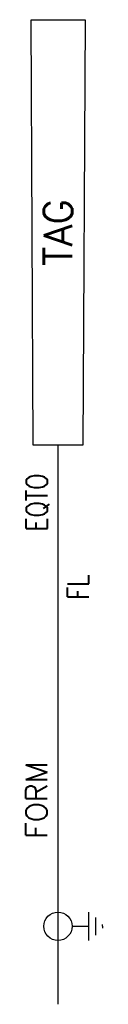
# Model space of a CAD drawing. Header units: millimetres. Extents: x -15 to -9.6, y -58.4 to 11.
import ezdxf
from ezdxf.enums import TextEntityAlignment as Align

# ---------------------------------------------------------------- set-up
doc = ezdxf.new("R2010")
doc.units = ezdxf.units.MM
doc.header["$MEASUREMENT"] = 0
doc.layers.get('0').update_dxf_attribs({"linetype": 'CONTINUOUS'})
doc.styles.add('REGUA60', font='romans.shx', dxfattribs={"oblique": 15, "height": 1.5})
doc.styles.add('REGUA60C', font='romans.shx', dxfattribs={"width": 0.8, "oblique": 15, "height": 1.5})
doc.styles.add('REGUA80C', font='romans.shx', dxfattribs={"width": 0.8, "oblique": 15, "height": 2})

msp = doc.modelspace()

# ---------------------------------------------------------------- linework, layer by layer
at = {"color": 2}
msp.add_line((-12.74, -18.979, 54.53), (-12.74, -58.387, 54.53), dxfattribs=at)
at = {"color": 2, "linetype": 'Continuous'}
for p, q in [((-10.593, -51.887, 54.53), (-10.593, -53.887, 54.53)), ((-10.093, -52.262, 54.53), (-10.093, -53.512, 54.53)), ((-11.74, -52.887, 54.53), (-10.593, -52.887, 54.53)), ((-9.593, -52.887, 54.53), (-9.593, -52.762, 54.53)), ((-9.593, -52.887, 54.53), (-9.593, -53.012, 54.53))]:
    msp.add_line(p, q, dxfattribs=at)
at = {"color": 2, "elevation": 54.53}
msp.add_lwpolyline([(-14.63, 11.021), (-10.819, 11.021), (-10.99, -18.979), (-14.49, -18.979)], close=True, dxfattribs=at)
at = {"color": 2, "linetype": 'Continuous'}
msp.add_circle((-12.74, -52.887, 54.53), 1, dxfattribs=at)

# ---------------------------------------------------------------- texts
at = {"color": 7}
for tag, height, style, p in [('TAG', 2, 'REGUA80C', (-12.734, -3.979, 54.53)), ('FORM', 1.5, 'REGUA60', (-14.257, -43.979, 54.53))]:
    msp.add_attdef(tag, text='', height=height, rotation=90, dxfattribs=dict(at, style=style)).set_placement(p, align=Align.MIDDLE_CENTER)
at = {"color": 7, "style": 'REGUA60', "width": 0.8}
msp.add_attdef('EQTO', text='', height=1.5, rotation=90, dxfattribs=at).set_placement((-14.232, -20.979, 54.53), align=Align.MIDDLE_RIGHT)
at = {"color": 7, "style": 'REGUA60C', "width": 0.8}
msp.add_attdef('FL', text='', height=1.5, rotation=90, dxfattribs=at).set_placement((-11.309, -28.979, 54.53), align=Align.MIDDLE_CENTER)

doc.saveas('drawing.dxf')
